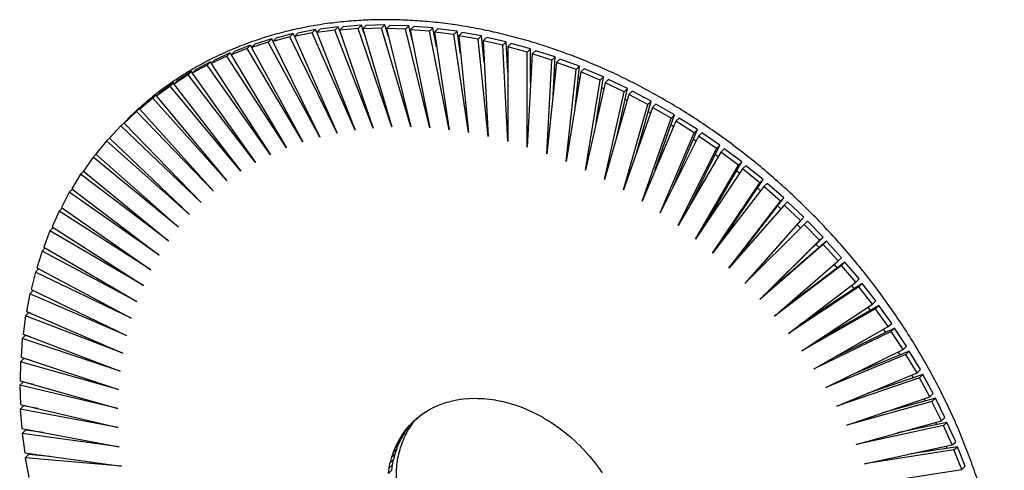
# Paper-space layout '_Trimétrica' of a CAD drawing. Header units: millimetres. Extents: x -137 to 135, y -138 to 136.
# Tile 2 of 2: x -137 to 135, y 11 to 136. Entities that reach past the tile are written whole.
import ezdxf

# ---------------------------------------------------------------- set-up
doc = ezdxf.new("R2010")
doc.units = ezdxf.units.MM

psp = doc.layouts.new('_Trimétrica')

# ---------------------------------------------------------------- linework, layer by layer
at = {"color": 7, "linetype": 'Continuous', "lineweight": 25}
for p, q in [((-54.84, 132.48), (-53.91, 133.39)), ((-48.93, 134.09), (-53.91, 133.39)), ((-49.86, 133.18), (-48.93, 134.09)), ((-48.36, 132.64), (-48.93, 134.09)), ((-48.55, 133.18), (-47.61, 134.09)), ((-43.46, 133.61), (-48.55, 133.18)), ((-42.53, 134.52), (-47.61, 134.09)), ((-43.46, 133.61), (-42.53, 134.52)), ((-34.11, 106.38), (-43.46, 133.61)), ((-41.74, 132.22), (-42.53, 134.52)), ((-42.13, 133.55), (-41.2, 134.46)), ((-36.96, 133.7), (-42.13, 133.55)), ((-42.13, 133.55), (-34.11, 106.38)), ((-36.03, 134.61), (-41.2, 134.46)), ((-36.96, 133.7), (-36.03, 134.61)), ((-28.9, 106.4), (-36.96, 133.7)), ((-35.08, 131.4), (-36.03, 134.61)), ((-35.61, 133.57), (-34.68, 134.48)), ((-35.61, 133.57), (-28.9, 106.4)), ((-30.37, 133.45), (-35.61, 133.57)), ((-29.44, 134.36), (-34.68, 134.48)), ((-30.37, 133.45), (-29.44, 134.36)), ((-23.62, 106.14), (-30.37, 133.45)), ((-28.4, 130.18), (-29.44, 134.36)), ((-29.01, 133.25), (-28.08, 134.16)), ((-22.78, 133.76), (-28.08, 134.16)), ((-23.71, 132.85), (-22.78, 133.76)), ((-21.74, 128.57), (-22.78, 133.76)), ((-22.35, 132.58), (-21.41, 133.49)), ((-16.06, 132.83), (-21.41, 133.49)), ((-67.33, 130.75), (-71.94, 129.25)), ((-68.27, 129.84), (-67.33, 130.75)), ((-66.98, 130.1), (-67.33, 130.75)), ((-62.28, 131.29), (-67.02, 130.05)), ((-67.02, 130.05), (-66.09, 130.96)), ((-61.35, 132.2), (-66.09, 130.96)), ((-62.28, 131.29), (-61.35, 132.2)), ((-49.21, 104.69), (-62.28, 131.29)), ((-60.98, 131.46), (-61.35, 132.2)), ((-56.14, 132.4), (-61.01, 131.43)), ((-61.01, 131.43), (-60.07, 132.34)), ((-61.01, 131.43), (-49.21, 104.69)), ((-55.2, 133.32), (-60.07, 132.34)), ((-56.14, 132.4), (-55.2, 133.32)), ((-44.28, 105.53), (-56.14, 132.4)), ((-54.84, 132.48), (-55.2, 133.32)), ((-49.86, 133.18), (-54.84, 132.48)), ((-54.84, 132.48), (-44.28, 105.53)), ((-39.24, 106.09), (-49.86, 133.18)), ((-48.55, 133.18), (-39.24, 106.09)), ((-29.01, 133.25), (-23.62, 106.14)), ((-23.71, 132.85), (-29.01, 133.25)), ((-18.29, 105.61), (-23.71, 132.85)), ((-22.35, 132.58), (-18.29, 105.61)), ((-16.99, 131.92), (-22.35, 132.58)), ((-16.99, 131.92), (-16.06, 132.83)), ((-12.92, 104.81), (-16.99, 131.92)), ((-15.12, 126.58), (-16.06, 132.83)), ((-15.63, 131.58), (-14.69, 132.49)), ((-15.63, 131.58), (-12.92, 104.81)), ((-10.24, 130.64), (-15.63, 131.58)), ((-9.3, 131.55), (-14.69, 132.49)), ((-10.24, 130.64), (-9.3, 131.55)), ((-7.51, 103.74), (-10.24, 130.64)), ((-8.56, 124.24), (-9.3, 131.55)), ((-8.87, 130.24), (-7.94, 131.15)), ((-2.53, 129.94), (-7.94, 131.15)), ((-74.09, 128.06), (-78.55, 126.29)), ((-73.16, 128.97), (-77.61, 127.2)), ((-74.09, 128.06), (-73.16, 128.97)), ((-58.7, 102.22), (-74.09, 128.06)), ((-72.81, 128.39), (-73.16, 128.97)), ((-68.27, 129.84), (-72.88, 128.34)), ((-72.88, 128.34), (-71.94, 129.25)), ((-72.88, 128.34), (-58.7, 102.22)), ((-54.02, 103.59), (-68.27, 129.84)), ((-67.02, 130.05), (-54.02, 103.59)), ((-15.54, 129.36), (-15.4, 129.34)), ((-8.96, 128.16), (-8.76, 128.12)), ((-3.46, 129.03), (-8.87, 130.24)), ((-8.87, 130.24), (-7.51, 103.74)), ((-3.46, 129.03), (-2.53, 129.94)), ((-2.1, 102.4), (-3.46, 129.03)), ((-2.1, 121.54), (-2.53, 129.94)), ((-2.1, 128.56), (-1.17, 129.47)), ((-2.1, 128.56), (-2.1, 102.4)), ((3.31, 127.09), (-2.1, 128.56)), ((4.25, 128), (-1.17, 129.47)), ((3.31, 127.09), (4.25, 128)), ((4.25, 118.52), (4.25, 128)), ((-79.73, 125.94), (-84.03, 123.92)), ((-78.8, 126.85), (-83.09, 124.83)), ((-79.73, 125.94), (-78.8, 126.85)), ((-63.23, 100.58), (-79.73, 125.94)), ((-78.48, 126.36), (-78.8, 126.85)), ((-78.55, 126.29), (-77.61, 127.2)), ((-78.55, 126.29), (-63.23, 100.58)), ((-2.36, 126.6), (-2.1, 126.53)), ((3.31, 100.79), (3.31, 127.09)), ((4.67, 126.56), (3.31, 100.79)), ((4.67, 126.56), (5.6, 127.47)), ((10.08, 124.82), (4.67, 126.56)), ((11.01, 125.74), (5.6, 127.47)), ((10.08, 124.82), (11.01, 125.74)), ((10.46, 115.19), (11.01, 125.74)), ((-85.17, 123.51), (-89.3, 121.23)), ((-84.24, 124.42), (-88.37, 122.15)), ((-85.17, 123.51), (-84.24, 124.42)), ((-67.61, 98.68), (-85.17, 123.51)), ((-83.94, 124), (-84.24, 124.42)), ((-84.03, 123.92), (-83.09, 124.83)), ((-84.03, 123.92), (-67.61, 98.68)), ((4.25, 124.71), (4.57, 124.61)), ((8.72, 98.93), (10.08, 124.82)), ((11.43, 124.23), (8.72, 98.93)), ((10.84, 122.52), (11.23, 122.38)), ((11.43, 124.23), (12.36, 125.14)), ((16.81, 122.24), (11.43, 124.23)), ((17.75, 123.15), (12.36, 125.14)), ((16.51, 111.57), (17.75, 123.15)), ((16.81, 122.24), (17.75, 123.15)), ((18.15, 121.58), (19.08, 122.49)), ((24.43, 120.25), (19.08, 122.49)), ((-90.41, 120.75), (-94.35, 118.24)), ((-89.47, 121.67), (-93.42, 119.15)), ((-90.41, 120.75), (-89.47, 121.67)), ((-71.83, 96.54), (-90.41, 120.75)), ((-89.21, 121.32), (-89.47, 121.67)), ((-89.3, 121.23), (-88.37, 122.15)), ((-89.3, 121.23), (-71.83, 96.54)), ((14.09, 96.81), (16.81, 122.24)), ((18.15, 121.58), (14.09, 96.81)), ((17.41, 120.02), (17.86, 119.84)), ((23.5, 119.34), (18.15, 121.58)), ((22.37, 107.67), (24.43, 120.25)), ((23.5, 119.34), (24.43, 120.25)), ((-95.42, 117.69), (-99.17, 114.93)), ((-94.48, 118.6), (-98.24, 115.84)), ((-95.42, 117.69), (-94.48, 118.6)), ((-75.87, 94.14), (-95.42, 117.69)), ((-94.26, 118.33), (-94.48, 118.6)), ((-94.35, 118.24), (-93.42, 119.15)), ((-94.35, 118.24), (-75.87, 94.14)), ((19.42, 94.44), (23.5, 119.34)), ((24.81, 118.62), (19.42, 94.44)), ((24.81, 118.62), (25.75, 119.53)), ((30.12, 116.13), (24.81, 118.62)), ((31.05, 117.04), (25.75, 119.53)), ((28.04, 103.53), (31.05, 117.04)), ((30.12, 116.13), (31.05, 117.04)), ((-100.19, 114.33), (-103.75, 111.33)), ((-99.26, 115.24), (-102.81, 112.25)), ((-100.19, 114.33), (-99.26, 115.24)), ((-79.73, 91.5), (-100.19, 114.33)), ((-99.07, 115.03), (-99.26, 115.24)), ((-99.17, 114.93), (-98.24, 115.84)), ((-99.17, 114.93), (-79.73, 91.5)), ((24.7, 91.83), (30.12, 116.13)), ((31.41, 115.35), (24.7, 91.83)), ((31.41, 115.35), (32.35, 116.26)), ((36.66, 112.62), (31.41, 115.35)), ((37.59, 113.53), (32.35, 116.26)), ((-103.79, 111.58), (-107.13, 108.36)), ((-104.72, 110.67), (-103.79, 111.58)), ((-103.65, 111.43), (-103.79, 111.58)), ((-103.75, 111.33), (-102.81, 112.25)), ((29.91, 88.98), (36.66, 112.62)), ((37.93, 111.79), (29.91, 88.98)), ((30.39, 114.08), (30.97, 113.78)), ((33.49, 99.16), (37.59, 113.53)), ((36.66, 112.62), (37.59, 113.53)), ((37.93, 111.79), (38.86, 112.7)), ((43.1, 108.82), (37.93, 111.79)), ((44.03, 109.74), (38.86, 112.7)), ((-104.72, 110.67), (-108.06, 107.45)), ((-83.38, 88.62), (-104.72, 110.67)), ((-103.75, 111.33), (-83.38, 88.62)), ((36.77, 110.65), (37.41, 110.3)), ((38.71, 94.58), (44.03, 109.74)), ((43.1, 108.82), (44.03, 109.74)), ((-108.99, 106.72), (-112.11, 103.29)), ((-108.99, 106.72), (-108.05, 107.63)), ((-86.84, 85.51), (-108.99, 106.72)), ((-108.06, 107.45), (-107.13, 108.36)), ((-108.06, 107.45), (-86.84, 85.51)), ((-107.96, 107.55), (-108.05, 107.63)), ((35.04, 85.9), (43.1, 108.82)), ((44.35, 107.94), (35.04, 85.9)), ((43.06, 106.96), (43.75, 106.53)), ((44.35, 107.94), (45.28, 108.85)), ((49.43, 104.75), (44.35, 107.94)), ((50.36, 105.66), (45.28, 108.85)), ((-112.98, 102.5), (-112.05, 103.41)), ((-112.02, 103.39), (-112.05, 103.41)), ((40.08, 82.6), (49.43, 104.75)), ((50.64, 103.81), (40.08, 82.6)), ((43.68, 89.83), (50.36, 105.66)), ((49.43, 104.75), (50.36, 105.66)), ((50.64, 103.81), (51.58, 104.72)), ((55.63, 100.4), (50.64, 103.81)), ((56.56, 101.31), (51.58, 104.72)), ((-112.98, 102.5), (-115.89, 98.86)), ((-90.07, 82.19), (-112.98, 102.5)), ((-112.11, 103.29), (-90.07, 82.19)), ((48.39, 84.91), (56.56, 101.31)), ((49.23, 102.99), (49.99, 102.49)), ((55.63, 100.4), (56.56, 101.31)), ((-116.7, 98.02), (-119.37, 94.18)), ((-116.7, 98.02), (-115.86, 98.84)), ((-93.09, 78.64), (-116.7, 98.02)), ((-115.89, 98.86), (-93.09, 78.64)), ((45.01, 79.09), (55.63, 100.4)), ((56.81, 99.41), (45.01, 79.09)), ((56.81, 99.41), (57.74, 100.33)), ((61.68, 95.8), (56.81, 99.41)), ((62.61, 96.71), (57.74, 100.33)), ((49.82, 75.37), (61.68, 95.8)), ((52.83, 79.86), (62.61, 96.71)), ((61.68, 95.8), (62.61, 96.71)), ((62.82, 94.76), (63.76, 95.67)), ((68.5, 91.86), (63.76, 95.67)), ((-120.13, 93.28), (-122.56, 89.25)), ((-120.13, 93.28), (-119.29, 94.11)), ((-95.88, 74.9), (-120.13, 93.28)), ((-119.37, 94.18), (-95.88, 74.9)), ((62.82, 94.76), (49.82, 75.37)), ((61.19, 94.26), (62.03, 93.58)), ((67.57, 90.94), (62.82, 94.76)), ((54.5, 71.45), (67.57, 90.94)), ((68.68, 89.87), (54.5, 71.45)), ((56.99, 74.7), (68.5, 91.86)), ((67.57, 90.94), (68.5, 91.86)), ((68.68, 89.87), (69.61, 90.78)), ((73.28, 85.86), (68.68, 89.87)), ((74.22, 86.77), (69.61, 90.78)), ((-123.26, 88.31), (-125.44, 84.1)), ((-123.26, 88.31), (-122.41, 89.14)), ((-98.43, 70.96), (-123.26, 88.31)), ((-122.56, 89.25), (-98.43, 70.96)), ((66.93, 89.51), (67.82, 88.75)), ((59.03, 67.35), (73.28, 85.86)), ((74.35, 84.74), (59.03, 67.35)), ((60.88, 69.44), (74.22, 86.77)), ((72.5, 84.55), (73.43, 83.69)), ((73.28, 85.86), (74.22, 86.77)), ((74.35, 84.74), (75.28, 85.65)), ((78.81, 80.55), (74.35, 84.74)), ((79.74, 81.46), (75.28, 85.65)), ((-126.09, 83.1), (-128.01, 78.72)), ((-126.09, 83.1), (-125.22, 83.94)), ((-100.73, 66.84), (-126.09, 83.1)), ((-125.44, 84.1), (-100.73, 66.84)), ((63.41, 63.07), (78.81, 80.55)), ((79.83, 79.39), (63.41, 63.07)), ((64.47, 64.12), (79.74, 81.46)), ((77.9, 79.37), (78.86, 78.42)), ((78.81, 80.55), (79.74, 81.46)), ((79.83, 79.39), (80.76, 80.3)), ((84.13, 75.03), (79.83, 79.39)), ((85.06, 75.94), (80.76, 80.3)), ((-128.6, 77.68), (-130.27, 73.15)), ((-128.6, 77.68), (-127.72, 78.53)), ((-102.79, 62.54), (-128.6, 77.68)), ((-128.01, 78.72), (-102.79, 62.54)), ((67.63, 58.63), (84.13, 75.03)), ((85.1, 73.84), (67.63, 58.63)), ((68.56, 59.54), (85.06, 75.94)), ((86.03, 74.75), (68.56, 59.54)), ((84.13, 75.03), (85.06, 75.94)), ((85.1, 73.84), (86.03, 74.75)), ((89.23, 69.32), (85.1, 73.84)), ((90.16, 70.23), (86.03, 74.75)), ((-130.79, 72.06), (-132.2, 67.38)), ((-130.79, 72.06), (-129.9, 72.93)), ((-104.59, 58.08), (-130.79, 72.06)), ((-130.27, 73.15), (-104.59, 58.08)), ((71.67, 54.04), (89.23, 69.32)), ((90.15, 68.09), (71.67, 54.04)), ((91.09, 69), (73.5, 55.63)), ((88.11, 68.34), (88.93, 67.36)), ((89.23, 69.32), (90.16, 70.23)), ((90.15, 68.09), (91.09, 69)), ((94.1, 63.43), (90.15, 68.09)), ((95.03, 64.34), (91.09, 69)), ((-132.65, 66.25), (-133.8, 61.43)), ((-132.65, 66.25), (-131.75, 67.14)), ((-106.14, 53.47), (-132.65, 66.25)), ((-132.2, 67.38), (-106.14, 53.47)), ((75.53, 49.3), (94.1, 63.43)), ((95.91, 63.08), (78.5, 51.56)), ((94.1, 63.43), (95.03, 64.34)), ((94.97, 62.17), (95.91, 63.08)), ((99.66, 58.28), (95.91, 63.08)), ((-134.19, 60.27), (-135.07, 55.33)), ((-134.19, 60.27), (-133.26, 61.17)), ((-107.42, 48.72), (-134.19, 60.27)), ((-133.8, 61.43), (-107.42, 48.72)), ((94.97, 62.17), (75.53, 49.3)), ((92.9, 62.51), (93.63, 61.58)), ((98.73, 57.37), (94.97, 62.17)), ((68.56, 59.54), (67.63, 58.63)), ((79.18, 44.44), (98.73, 57.37)), ((98.73, 57.37), (99.66, 58.28)), ((-135.39, 54.13), (-134.46, 55.04)), ((-135.07, 55.33), (-108.43, 43.84)), ((-133.95, 54.85), (-134.46, 55.04)), ((99.55, 56.08), (79.18, 44.44)), ((100.48, 56.99), (83.39, 47.22)), ((97.45, 56.52), (98.1, 55.64)), ((99.55, 56.08), (100.48, 56.99)), ((103.1, 51.16), (99.55, 56.08)), ((104.04, 52.07), (100.48, 56.99)), ((-135.39, 54.13), (-136, 49.08)), ((-108.43, 43.84), (-135.39, 54.13)), ((103.1, 51.16), (104.04, 52.07)), ((-136, 49.08), (-109.18, 38.84)), ((82.64, 39.45), (103.1, 51.16)), ((103.86, 49.85), (82.64, 39.45)), ((104.8, 50.76), (88.16, 42.62)), ((101.75, 50.39), (102.33, 49.55)), ((103.86, 49.85), (104.8, 50.76)), ((107.21, 44.82), (103.86, 49.85)), ((108.14, 45.73), (104.8, 50.76)), ((-136.26, 47.85), (-136.6, 42.71)), ((-136.26, 47.85), (-135.33, 48.76)), ((-109.18, 38.84), (-136.26, 47.85)), ((-134.06, 48.34), (-135.33, 48.76)), ((85.87, 34.37), (107.21, 44.82)), ((108.85, 44.4), (92.79, 37.75)), ((105.8, 44.12), (106.27, 43.33)), ((107.21, 44.82), (108.14, 45.73)), ((107.91, 43.49), (108.85, 44.4)), ((111.97, 39.27), (108.85, 44.4)), ((-136.79, 41.44), (-136.85, 36.21)), ((-136.79, 41.44), (-135.85, 42.35)), ((-109.65, 33.74), (-136.79, 41.44)), ((-136.6, 42.71), (-109.65, 33.74)), ((-133.76, 41.76), (-135.85, 42.35)), ((107.91, 43.49), (85.87, 34.37)), ((111.04, 38.36), (107.91, 43.49)), ((88.89, 29.19), (111.04, 38.36)), ((111.04, 38.36), (111.97, 39.27)), ((-136.97, 34.93), (-136.04, 35.84)), ((-136.85, 36.21), (-109.86, 28.55)), ((-133.06, 35.14), (-136.04, 35.84)), ((111.69, 37.01), (88.89, 29.19)), ((112.62, 37.92), (97.25, 32.65)), ((109.53, 37.73), (109.93, 37)), ((111.69, 37.01), (112.62, 37.92)), ((114.59, 31.79), (111.69, 37.01)), ((115.52, 32.7), (112.62, 37.92)), ((-136.97, 34.93), (-136.77, 29.63)), ((-109.86, 28.55), (-136.97, 34.93)), ((114.59, 31.79), (115.52, 32.7)), ((-20.91, 29.53), (-19.54, 30.08)), ((-19.54, 30.08), (-19.52, 30.04)), ((-19.52, 30.04), (-18.1, 30.5)), ((-18.1, 30.5), (-18.08, 30.46)), ((-18.08, 30.46), (-16.62, 30.84)), ((-16.62, 30.84), (-16.6, 30.8)), ((-16.6, 30.8), (-15.1, 31.1)), ((-15.1, 31.1), (-15.08, 31.06)), ((-15.08, 31.06), (-13.54, 31.27)), ((-13.54, 31.27), (-13.53, 31.23)), ((-13.53, 31.23), (-11.96, 31.36)), ((-11.96, 31.36), (-11.95, 31.32)), ((-11.95, 31.32), (-10.36, 31.37)), ((-10.36, 31.37), (-10.35, 31.33)), ((-10.35, 31.33), (-8.73, 31.29)), ((-8.73, 31.29), (-8.72, 31.25)), ((-8.72, 31.25), (-7.09, 31.13)), ((-7.09, 31.13), (-7.08, 31.08)), ((-7.08, 31.08), (-5.43, 30.88)), ((-5.43, 30.88), (-5.43, 30.84)), ((-5.43, 30.84), (-3.77, 30.55)), ((-3.77, 30.55), (-3.77, 30.51)), ((-3.77, 30.51), (-2.1, 30.13)), ((-2.1, 30.13), (-2.1, 30.09)), ((-2.1, 30.09), (-0.43, 29.64)), ((91.68, 23.93), (114.59, 31.79)), ((115.17, 30.44), (91.68, 23.93)), ((116.1, 31.35), (101.52, 27.31)), ((112.98, 31.24), (113.32, 30.57)), ((115.17, 30.44), (116.1, 31.35)), ((117.84, 25.14), (115.17, 30.44)), ((118.77, 26.05), (116.1, 31.35)), ((-136.82, 28.32), (-135.89, 29.23)), ((-136.82, 28.32), (-136.34, 22.96)), ((-109.79, 23.28), (-136.82, 28.32)), ((-136.77, 29.63), (-109.79, 23.28)), ((-131.97, 28.5), (-135.89, 29.23)), ((-134.97, 29.2), (-134.96, 29.06)), ((-25.99, 26.74), (-24.83, 27.59)), ((-24.83, 27.59), (-24.8, 27.55)), ((-24.8, 27.55), (-23.59, 28.33)), ((-23.59, 28.33), (-23.56, 28.29)), ((-23.56, 28.29), (-22.29, 28.99)), ((-22.29, 28.99), (-22.26, 28.95)), ((-22.26, 28.95), (-20.94, 29.57)), ((-20.94, 29.57), (-20.91, 29.53)), ((-0.43, 29.64), (-0.43, 29.6)), ((-0.43, 29.6), (1.23, 29.07)), ((1.23, 29.07), (1.23, 29.03)), ((1.23, 29.03), (2.89, 28.41)), ((2.89, 28.41), (2.88, 28.38)), ((2.88, 28.38), (4.53, 27.68)), ((4.53, 27.68), (4.52, 27.65)), ((4.52, 27.65), (6.16, 26.88)), ((-29.17, 23.87), (-28.21, 24.93)), ((-29.17, 23.87), (-28.24, 24.78)), ((-29.17, 23.7), (-28.51, 24.52)), ((-28.24, 24.78), (-27.86, 25.21)), ((-28.21, 24.93), (-28.18, 24.9)), ((-28.18, 24.9), (-27.15, 25.89)), ((-27.15, 25.89), (-27.12, 25.85)), ((-27.12, 25.85), (-26.02, 26.78)), ((-26.02, 26.78), (-25.99, 26.74)), ((6.16, 26.88), (6.15, 26.84)), ((6.15, 26.84), (7.76, 26)), ((7.76, 26), (7.75, 25.97)), ((7.75, 25.97), (9.34, 25.05)), ((9.34, 25.05), (9.33, 25.02)), ((9.33, 25.02), (10.9, 24.04)), ((94.23, 18.6), (117.84, 25.14)), ((119.29, 24.69), (105.58, 21.75)), ((116.15, 24.67), (116.42, 24.07)), ((117.84, 25.14), (118.77, 26.05)), ((118.36, 23.78), (119.29, 24.69)), ((121.72, 19.34), (119.29, 24.69)), ((-136.34, 22.96), (-109.45, 17.95)), ((-136.33, 21.63), (-135.39, 22.54)), ((-130.5, 21.87), (-135.39, 22.54)), ((-134.46, 22.61), (-134.44, 22.41)), ((-30.96, 21.63), (-30.14, 22.82)), ((-30.96, 21.63), (-30.03, 22.54)), ((-30.81, 21.33), (-30.16, 22.41)), ((-30.14, 22.82), (-30.1, 22.78)), ((-30.1, 22.78), (-29.21, 23.91)), ((-30.1, 22.78), (-29.17, 23.7)), ((-30.03, 22.54), (-29.35, 23.52)), ((-29.21, 23.91), (-29.17, 23.87)), ((10.9, 24.04), (10.88, 24)), ((10.88, 24), (12.42, 22.95)), ((12.42, 22.95), (12.4, 22.92)), ((12.4, 22.92), (13.9, 21.81)), ((13.9, 21.81), (13.88, 21.78)), ((13.88, 21.78), (15.34, 20.6)), ((118.36, 23.78), (94.23, 18.6)), ((120.79, 18.43), (118.36, 23.78)), ((-136.33, 21.63), (-135.58, 16.23)), ((-109.45, 17.95), (-136.33, 21.63)), ((-33.09, 17.83), (-32.49, 19.18)), ((-32.49, 19.18), (-32.45, 19.15)), ((-32.45, 19.15), (-31.78, 20.45)), ((-32.45, 19.15), (-31.52, 20.06)), ((-32.15, 18.74), (-31.61, 19.98)), ((-31.78, 20.45), (-31.74, 20.42)), ((-31.74, 20.42), (-31, 21.66)), ((-31.74, 20.42), (-30.81, 21.33)), ((-31.52, 20.06), (-30.92, 21.23)), ((-31, 21.66), (-30.96, 21.63)), ((15.34, 20.6), (15.32, 20.57)), ((15.32, 20.57), (16.74, 19.34)), ((16.74, 19.34), (16.71, 19.31)), ((16.71, 19.31), (18.09, 18.02)), ((120.79, 18.43), (121.72, 19.34)), ((-34.12, 15.04), (-33.68, 16.48)), ((-33.68, 16.48), (-33.64, 16.46)), ((-33.64, 16.46), (-33.13, 17.85)), ((-33.64, 16.46), (-32.71, 17.37)), ((-33.18, 15.95), (-32.78, 17.3)), ((-33.13, 17.85), (-33.09, 17.83)), ((-33.09, 17.83), (-32.15, 18.74)), ((-32.71, 17.37), (-32.23, 18.67)), ((18.09, 18.02), (18.06, 17.99)), ((18.06, 17.99), (19.39, 16.65)), ((19.39, 16.65), (19.36, 16.63)), ((19.36, 16.63), (19.39, 16.65)), ((19.36, 16.63), (20.63, 15.23)), ((96.53, 13.23), (120.79, 18.43)), ((121.24, 17.05), (96.53, 13.23)), ((122.18, 17.96), (109.41, 15.99)), ((119.01, 18.05), (119.24, 17.51)), ((121.24, 17.05), (122.18, 17.96)), ((123.42, 11.66), (121.24, 17.05)), ((124.36, 12.57), (122.18, 17.96)), ((-135.58, 16.23), (-108.84, 12.57)), ((-135.49, 14.88), (-134.56, 15.79)), ((-135.49, 14.88), (-134.48, 9.45)), ((-108.84, 12.57), (-135.49, 14.88)), ((-128.66, 15.28), (-134.56, 15.79)), ((-133.61, 15.96), (-133.57, 15.71)), ((-34.51, 13.57), (-34.16, 15.06)), ((-34.51, 13.57), (-33.58, 14.48)), ((-34.16, 15.06), (-34.12, 15.04)), ((-34.12, 15.04), (-33.18, 15.95)), ((-33.89, 12.98), (-33.63, 14.43)), ((-33.58, 14.48), (-33.24, 15.89)), ((20.6, 15.21), (20.63, 15.24)), ((20.63, 15.23), (20.6, 15.21)), ((20.6, 15.21), (21.82, 13.77)), ((21.79, 13.75), (21.82, 13.78)), ((21.82, 13.77), (21.79, 13.75)), ((21.79, 13.75), (22.95, 12.27)), ((-35.05, 10.53), (-34.87, 12.09)), ((-35.05, 10.53), (-34.12, 11.44)), ((-34.87, 12.09), (-34.82, 12.07)), ((-34.82, 12.07), (-34.55, 13.59)), ((-34.82, 12.07), (-33.89, 12.98)), ((-34.55, 13.59), (-34.51, 13.57)), ((-34.12, 11.44), (-33.94, 12.93)), ((22.92, 12.26), (22.94, 12.28)), ((22.95, 12.27), (22.92, 12.26)), ((22.92, 12.26), (24.01, 10.74)), ((98.59, 7.81), (123.42, 11.66)), ((123.42, 11.66), (124.36, 12.57))]:
    psp.add_line(p, q, dxfattribs=at)
for points, knots in [([(135.16, -36.05), (135.16, -35.08), (135.14, -32.28), (134.92, -27.61), (134.45, -22.02), (133.73, -16.39), (132.78, -10.73), (131.6, -5.06), (130.19, 0.63), (128.56, 6.31), (126.69, 11.98), (124.61, 17.63), (122.31, 23.25), (119.8, 28.83), (117.07, 34.36), (114.15, 39.82), (111.02, 45.22), (107.7, 50.54), (104.2, 55.77), (100.51, 60.9), (96.64, 65.93), (92.61, 70.84), (88.42, 75.63), (84.07, 80.29), (79.58, 84.8), (74.95, 89.17), (70.18, 93.39), (65.3, 97.44), (60.3, 101.32), (55.19, 105.03), (49.99, 108.55), (44.7, 111.88), (39.33, 115.02), (33.9, 117.96), (28.4, 120.69), (22.86, 123.21), (17.27, 125.51), (11.65, 127.6), (6.02, 129.47), (0.37, 131.1), (-5.28, 132.51), (-10.93, 133.69), (-16.55, 134.63), (-22.14, 135.34), (-27.7, 135.81), (-33.21, 136.05), (-38.66, 136.04), (-44.04, 135.8), (-49.35, 135.32), (-54.57, 134.6), (-59.69, 133.65), (-64.71, 132.46), (-69.62, 131.04), (-74.4, 129.39), (-79.05, 127.52), (-83.57, 125.42), (-87.94, 123.1), (-92.15, 120.57), (-96.2, 117.83), (-100.09, 114.89), (-103.78, 111.73), (-106.43, 109.3), (-107.78, 107.86), (-108.02, 107.6)], [0, 0, 0, 0, 0.0088662, 0.0256026, 0.0423419, 0.0590849, 0.0758308, 0.0925792, 0.1093296, 0.1260815, 0.1428345, 0.1595884, 0.1763429, 0.1930977, 0.2098527, 0.2266077, 0.2433626, 0.2601175, 0.2768723, 0.2936269, 0.3103814, 0.3271359, 0.3438903, 0.3606448, 0.3773994, 0.3941541, 0.410909, 0.4276642, 0.4444197, 0.4611756, 0.4779318, 0.4946885, 0.5114457, 0.5282032, 0.5449611, 0.5617194, 0.5784778, 0.5952363, 0.6119945, 0.6287523, 0.6455093, 0.6622653, 0.6790196, 0.6957719, 0.7125217, 0.7292682, 0.7460108, 0.7627489, 0.7794818, 0.7962087, 0.8129289, 0.8296419, 0.8463471, 0.8630443, 0.8797331, 0.8964137, 0.9130864, 0.9297516, 0.9464102, 0.9630632, 0.9797119, 0.9963577, 1, 1, 1, 1]), ([(23.94, 117.21), (23.95, 117.21), (24.12, 117.13), (24.29, 117.05), (24.45, 116.97)], [0, 0, 0, 0, 0.077006, 1, 1, 1, 1]), ([(55.29, 98.76), (55.33, 98.73), (55.6, 98.54), (55.86, 98.34), (56.08, 98.17)], [0, 0, 0, 0, 0.161445, 1, 1, 1, 1]), ([(83.09, 73.99), (83.16, 73.92), (83.47, 73.59), (83.77, 73.25), (84.01, 72.98)], [0, 0, 0, 0, 0.2136965, 1, 1, 1, 1]), ([(25.17, -27.75), (25.1, -27.82), (24.46, -28.42), (23.08, -29.37), (21.04, -30.57), (18.83, -31.53), (16.5, -32.28), (14.05, -32.8), (11.5, -33.08), (8.87, -33.14), (6.18, -32.96), (3.45, -32.56), (0.69, -31.92), (-2.07, -31.06), (-4.82, -29.98), (-7.54, -28.7), (-10.2, -27.2), (-12.79, -25.52), (-15.29, -23.65), (-17.69, -21.62), (-19.96, -19.43), (-22.09, -17.11), (-24.06, -14.66), (-25.86, -12.12), (-27.47, -9.48), (-28.89, -6.79), (-30.11, -4.04), (-31.12, -1.27), (-31.9, 1.5), (-32.47, 4.26), (-32.8, 6.99), (-32.91, 9.67), (-32.8, 12.28), (-32.45, 14.79), (-31.89, 17.21), (-31.1, 19.5), (-30.1, 21.67), (-28.88, 23.68), (-27.86, 25.09), (-27.19, 25.77), (-27.06, 25.9)], [0, 0, 0, 0, 0.00359, 0.031737, 0.059843, 0.087859, 0.115758, 0.143532, 0.17119, 0.198749, 0.22623, 0.253653, 0.281036, 0.308393, 0.335735, 0.363068, 0.390399, 0.417728, 0.445057, 0.472386, 0.499715, 0.527043, 0.554366, 0.581684, 0.608995, 0.636298, 0.663593, 0.690883, 0.71817, 0.745459, 0.772758, 0.800078, 0.827435, 0.854848, 0.882339, 0.909931, 0.937645, 0.96549, 0.993465, 1, 1, 1, 1])]:
    psp.add_open_spline(points, degree=3, knots=knots, dxfattribs=at)

doc.saveas('drawing.dxf')
